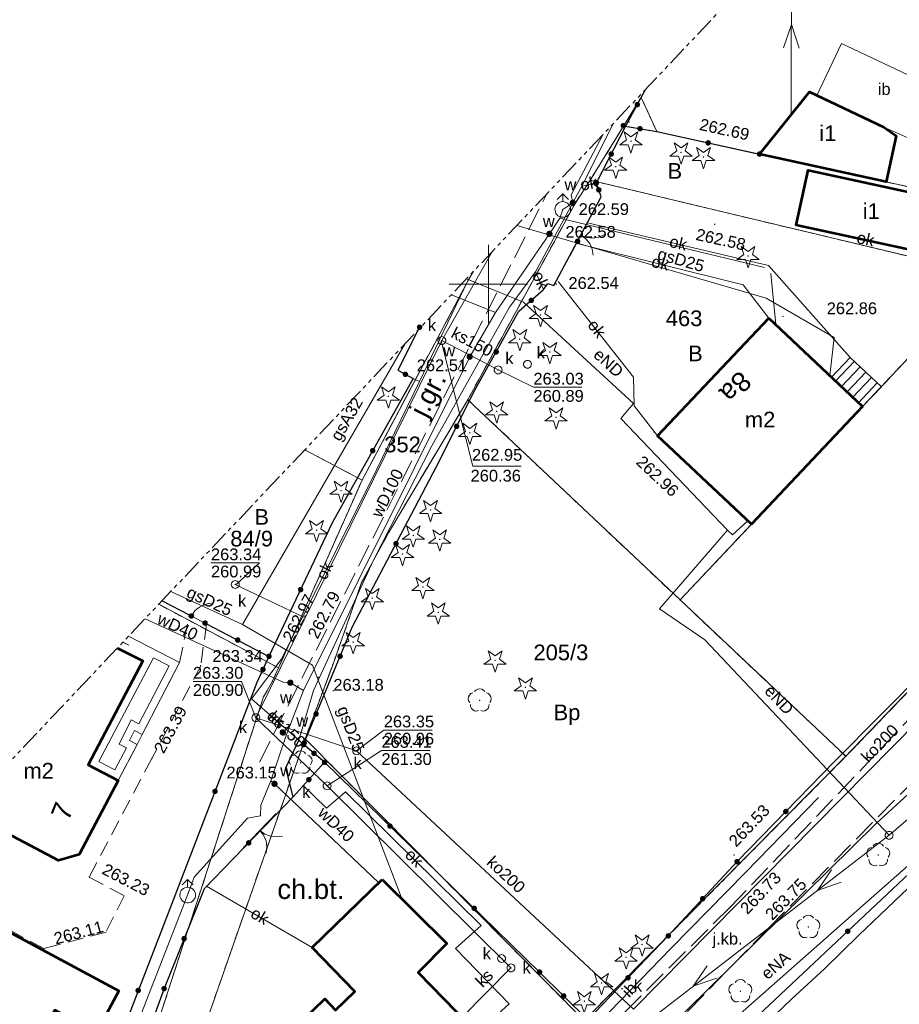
# Model space of a CAD drawing. Header units: metres. Extents: x 7427125 to 7427502, y 5541102 to 5541557.
# Tile 40 of 44: x 7427170 to 7427226, y 5541404 to 5541467. Entities that reach past the tile are written whole.
import ezdxf
from ezdxf.enums import TextEntityAlignment as Align

# ---------------------------------------------------------------- set-up
doc = ezdxf.new("R2010")
doc.units = ezdxf.units.M
doc.header["$MEASUREMENT"] = 0
for name, pattern in [('( Phantom )', [2.5, 1.25, -0.25, 0.25, -0.25, 0.25, -0.25]), ('PRZER1-1', [1, 0.5, -0.5]), ('PRZER2-1', [1.5, 1, -0.5]), ('PRZER3-1', [2, 1.5, -0.5])]:
    doc.linetypes.add(name, pattern=pattern)
for name, color, linetype, lineweight, true_color in [('GELULI', 7, 'Continuous', 13, 0xfeffff), ('GESUZY', 7, 'Continuous', 13, 0x008000), ('GESUZY_O', 7, 'Continuous', 13, 0x008000), ('GSPRDI', 7, 'Continuous', 13, 0x008000), ('GSPRDL', 7, 'Continuous', 13, 0x008000), ('GULEPR', 1, 'Continuous', 13, 0xff0000), ('GULEPR_O', 1, 'Continuous', 13, 0xff0000), ('GULGPR', 7, 'Continuous', 13, 0xbfbf00), ('GULGPR_O', 7, 'Continuous', 13, 0xbfbf00), ('GULKPR', 7, 'Continuous', 13, 0x803300), ('GULKPR_O', 7, 'Continuous', 13, 0x803300), ('GULWPR', 5, 'Continuous', 13, 0x0000ff), ('GULWPR_O', 5, 'Continuous', 13, 0x0000ff), ('GUPKSD', 7, 'Continuous', 13, 0x803300), ('GUPKSD_O', 7, 'Continuous', 13, 0x803300), ('GUPWDT', 5, 'Continuous', 13, 0x0000ff), ('GUPWZA', 5, 'Continuous', 13, 0x0000ff), ('GUPWZA_O', 5, 'Continuous', 13, 0x0000ff), ('Ramka sekcyjna', 7, 'Continuous', 13, 0xa5007c)]:
    doc.layers.add(name, color=color, linetype=linetype, lineweight=lineweight, true_color=true_color)
for name, color, linetype, lineweight in [('GEPADR_O', 7, 'Continuous', 13), ('GEPPGD', 7, 'Continuous', 13), ('GESBTO', 7, 'Continuous', 13), ('GESBZO', 7, 'Continuous', 53), ('GESBZO_O', 7, 'Continuous', 53), ('GESDZI', 7, 'Continuous', 13), ('GESDZI_O', 7, 'Continuous', 13), ('GESSCH', 7, 'Continuous', 13), ('GOSRBG', 7, 'Continuous', 13), ('GSLIIN', 7, 'Continuous', 30), ('GSLIIN_O', 7, 'Continuous', 30), ('GSLINK', 7, 'Continuous', 13), ('GSLINK_O', 7, 'Continuous', 13), ('GSLKBR', 7, 'Continuous', 13), ('GSLKFU', 7, 'Continuous', 13), ('GSLKOG', 7, 'Continuous', 30), ('GSLKRW', 7, 'Continuous', 30), ('GSPWPS', 7, 'Continuous', 13), ('GSPWPS_O', 7, 'Continuous', 13), ('GSSIIN', 7, 'Continuous', 13), ('GSSIIN_O', 7, 'Continuous', 13), ('GSSKOA', 7, 'Continuous', 13), ('GSSKOA_O', 7, 'Continuous', 13), ('GSSKOD', 7, 'Continuous', 13), ('GTGETI_O', 7, 'Continuous', 13), ('GUPISN', 7, 'Continuous', 13), ('GUPPRZ', 7, 'Continuous', 13), ('GUPPRZ_O', 7, 'Continuous', 13)]:
    doc.layers.add(name, color=color, linetype=linetype, lineweight=lineweight)
doc.styles.add('Arial', font='arial.ttf')

# ---------------------------------------------------------------- blocks, each defined once
blk = doc.blocks.new('D_GEPPGD1_2')
blk.add_hatch(color=0).paths.add_polyline_path([(0, -0.045), (-0.013906, -0.042798), (-0.02645, -0.036406), (-0.036406, -0.02645), (-0.042798, -0.013906), (-0.045, 0), (-0.042798, 0.013906), (-0.036406, 0.02645), (-0.02645, 0.036406), (-0.013906, 0.042798), (0, 0.045), (0.013906, 0.042798), (0.02645, 0.036406), (0.036406, 0.02645), (0.042798, 0.013906), (0.045, 0), (0.042798, -0.013906), (0.036406, -0.02645), (0.02645, -0.036406), (0.013906, -0.042798)])
blk = doc.blocks.new('D_GUPWZA1')
blk.add_hatch(color=0).paths.add_polyline_path([(0, -0.2), (-0.051764, -0.193185), (-0.1, -0.173205), (-0.141421, -0.141421), (-0.173205, -0.1), (-0.193185, -0.051764), (-0.2, 0), (-0.193185, 0.051764), (-0.173205, 0.1), (-0.141421, 0.141421), (-0.1, 0.173205), (-0.051764, 0.193185), (0, 0.2), (0.051764, 0.193185), (0.1, 0.173205), (0.141421, 0.141421), (0.173205, 0.1), (0.193185, 0.051764), (0.2, 0), (0.193185, -0.051764), (0.173205, -0.1), (0.141421, -0.141421), (0.1, -0.173205), (0.051764, -0.193185)])
blk = doc.blocks.new('D_GUPWDT1')
at = {"color": 0, "flags": 128}
for points in [[(-0.353553, 0.646447), (0, 1), (0.353553, 0.646447)], [(0, 0.5), (0, 1)]]:
    blk.add_lwpolyline(points, dxfattribs=at)
blk.add_lwpolyline([(0, 0.5), (0.086824, 0.492404), (0.17101, 0.469846), (0.25, 0.433013), (0.321394, 0.383022), (0.383022, 0.321394), (0.433013, 0.25), (0.469846, 0.17101), (0.492404, 0.086824), (0.5, 0), (0.492404, -0.086824), (0.469846, -0.17101), (0.433013, -0.25), (0.377875, -0.32743), (0.309079, -0.393027), (0.229113, -0.444418), (0.140866, -0.479746), (0.047528, -0.497736), (-0.047528, -0.497736), (-0.140866, -0.479746), (-0.229113, -0.444418), (-0.309079, -0.393027), (-0.377875, -0.32743), (-0.433013, -0.25), (-0.4725, -0.163534), (-0.494911, -0.071157), (-0.499434, 0.023791), (-0.485906, 0.117879), (-0.454816, 0.207708), (-0.407288, 0.290028), (-0.34504, 0.361867), (-0.27032, 0.420627), (-0.185831, 0.464184), (-0.094626, 0.490964), (0, 0.5)], close=True, dxfattribs=at)
blk = doc.blocks.new('D_GUPKSD1_1')
at = {"color": 0, "flags": 128}
blk.add_lwpolyline([(0, 0.25), (0.064705, 0.241481), (0.125, 0.216506), (0.176777, 0.176777), (0.216506, 0.125), (0.241481, 0.064705), (0.25, 0), (0.241481, -0.064705), (0.216506, -0.125), (0.176777, -0.176777), (0.125, -0.216506), (0.064705, -0.241481), (0, -0.25), (-0.064705, -0.241481), (-0.125, -0.216506), (-0.176777, -0.176777), (-0.216506, -0.125), (-0.241481, -0.064705), (-0.25, 0), (-0.241481, 0.064705), (-0.216506, 0.125), (-0.176777, 0.176777), (-0.125, 0.216506), (-0.064705, 0.241481), (0, 0.25)], close=True, dxfattribs=at)
blk = doc.blocks.new('D_GSPWPS1')
blk.add_hatch(color=0).paths.add_polyline_path([(0, -0.045), (-0.011647, -0.043467), (-0.0225, -0.038971), (-0.03182, -0.03182), (-0.038971, -0.0225), (-0.043467, -0.011647), (-0.045, 0), (-0.043467, 0.011647), (-0.038971, 0.0225), (-0.03182, 0.03182), (-0.0225, 0.038971), (-0.011647, 0.043467), (0, 0.045), (0.011647, 0.043467), (0.0225, 0.038971), (0.03182, 0.03182), (0.038971, 0.0225), (0.043467, 0.011647), (0.045, 0), (0.043467, -0.011647), (0.038971, -0.0225), (0.03182, -0.03182), (0.0225, -0.038971), (0.011647, -0.043467)])
blk = doc.blocks.new('D_GSPRDL1')
blk.add_hatch(color=0).paths.add_polyline_path([(0, -0.045), (-0.013906, -0.042798), (-0.02645, -0.036406), (-0.036406, -0.02645), (-0.042798, -0.013906), (-0.045, 0), (-0.042798, 0.013906), (-0.036406, 0.02645), (-0.02645, 0.036406), (-0.013906, 0.042798), (0, 0.045), (0.013906, 0.042798), (0.02645, 0.036406), (0.036406, 0.02645), (0.042798, 0.013906), (0.045, 0), (0.042798, -0.013906), (0.036406, -0.02645), (0.02645, -0.036406), (0.013906, -0.042798)])
at = {"color": 0, "flags": 128}
for points in [[(-0.324277, 0.563333), (-0.240553, 0.662679), (-0.127956, 0.727494), (0, 0.75), (0.127956, 0.727494), (0.240553, 0.662679), (0.324277, 0.563333)], [(-0.635969, -0.134326), (-0.70458, -0.024001), (-0.731429, 0.103115), (-0.713292, 0.231763), (-0.652348, 0.346501), (-0.55591, 0.433559), (-0.435555, 0.482485)], [(0.435555, 0.482485), (0.55591, 0.433559), (0.652348, 0.346501), (0.713292, 0.231763), (0.731429, 0.103115), (0.70458, -0.024001), (0.635969, -0.134326)], [(-0.068773, -0.646351), (-0.194901, -0.677512), (-0.324092, -0.663766), (-0.440839, -0.606763), (-0.531129, -0.513345), (-0.584125, -0.394725), (-0.593465, -0.265141)], [(0.593465, -0.265141), (0.584125, -0.394725), (0.531129, -0.513345), (0.440839, -0.606763), (0.324092, -0.663766), (0.194901, -0.677512), (0.068773, -0.646351)]]:
    blk.add_lwpolyline(points, dxfattribs=at)
blk = doc.blocks.new('D_GSPRDI1')
blk.add_hatch(color=0).paths.add_polyline_path([(0, -0.045), (-0.013906, -0.042798), (-0.02645, -0.036406), (-0.036406, -0.02645), (-0.042798, -0.013906), (-0.045, 0), (-0.042798, 0.013906), (-0.036406, 0.02645), (-0.02645, 0.036406), (-0.013906, 0.042798), (0, 0.045), (0.013906, 0.042798), (0.02645, 0.036406), (0.036406, 0.02645), (0.042798, 0.013906), (0.045, 0), (0.042798, -0.013906), (0.036406, -0.02645), (0.02645, -0.036406), (0.013906, -0.042798)])
at = {"color": 0, "flags": 128}
blk.add_lwpolyline([(0.272471, 0.088531), (0.713338, -0.231778), (0.168396, -0.231778), (0, -0.750048), (-0.168396, -0.231778), (-0.713338, -0.231778), (-0.272471, 0.088531), (-0.440867, 0.606801), (0, 0.286493), (0.440867, 0.606801), (0.272471, 0.088531)], close=True, dxfattribs=at)
blk = doc.blocks.new('D_GUPPRZ1')
blk.add_hatch(color=0).paths.add_polyline_path([(0, -0.045), (-0.011647, -0.043467), (-0.0225, -0.038971), (-0.03182, -0.03182), (-0.038971, -0.0225), (-0.043467, -0.011647), (-0.045, 0), (-0.043467, 0.011647), (-0.038971, 0.0225), (-0.03182, 0.03182), (-0.0225, 0.038971), (-0.011647, 0.043467), (0, 0.045), (0.011647, 0.043467), (0.0225, 0.038971), (0.03182, 0.03182), (0.038971, 0.0225), (0.043467, 0.011647), (0.045, 0), (0.043467, -0.011647), (0.038971, -0.0225), (0.03182, -0.03182), (0.0225, -0.038971), (0.011647, -0.043467)])
blk = doc.blocks.new('D_GUPISN1')
at = {"color": 0, "flags": 128}
blk.add_lwpolyline([(0, 0.25), (0.064705, 0.241481), (0.125, 0.216506), (0.176777, 0.176777), (0.216506, 0.125), (0.241481, 0.064705), (0.25, 0), (0.241481, -0.064705), (0.216506, -0.125), (0.176777, -0.176777), (0.125, -0.216506), (0.064705, -0.241481), (0, -0.25), (-0.064705, -0.241481), (-0.125, -0.216506), (-0.176777, -0.176777), (-0.216506, -0.125), (-0.241481, -0.064705), (-0.25, 0), (-0.241481, 0.064705), (-0.216506, 0.125), (-0.176777, 0.176777), (-0.125, 0.216506), (-0.064705, 0.241481), (0, 0.25)], close=True, dxfattribs=at)
blk = doc.blocks.new('D_KOLO')
blk.add_hatch(color=0).paths.add_polyline_path([(0, -0.175), (-0.045293, -0.169037), (-0.0875, -0.151554), (-0.123744, -0.123744), (-0.151554, -0.0875), (-0.169037, -0.045293), (-0.175, 0), (-0.169037, 0.045293), (-0.151554, 0.0875), (-0.123744, 0.123744), (-0.0875, 0.151554), (-0.045293, 0.169037), (0, 0.175), (0.045293, 0.169037), (0.0875, 0.151554), (0.123744, 0.123744), (0.151554, 0.0875), (0.169037, 0.045293), (0.175, 0), (0.169037, -0.045293), (0.151554, -0.0875), (0.123744, -0.123744), (0.0875, -0.151554), (0.045293, -0.169037)])
blk = doc.blocks.new('D_GSLKOG1')
blk.add_hatch(color=0).paths.add_polyline_path([(0, -0.175), (-0.045293, -0.169037), (-0.0875, -0.151554), (-0.123744, -0.123744), (-0.151554, -0.0875), (-0.169037, -0.045293), (-0.175, 0), (-0.169037, 0.045293), (-0.151554, 0.0875), (-0.123744, 0.123744), (-0.0875, 0.151554), (-0.045293, 0.169037), (0, 0.175), (0.045293, 0.169037), (0.0875, 0.151554), (0.123744, 0.123744), (0.151554, 0.0875), (0.169037, 0.045293), (0.175, 0), (0.169037, -0.045293), (0.151554, -0.0875), (0.123744, -0.123744), (0.0875, -0.151554), (0.045293, -0.169037)])
blk = doc.blocks.new('D_GSLKBR1')
at = {"color": 0, "flags": 128}
for points in [[(1.299038, 0.75), (1.06066, 0.43934), (0.75, 0.200962), (0.388229, 0.051111), (0, 0)], [(0, 0), (0.388229, -0.051111), (0.75, -0.200962), (1.06066, -0.43934), (1.299038, -0.75)]]:
    blk.add_lwpolyline(points, dxfattribs=at)
blk = doc.blocks.new('D_SUEP1')
at = {"color": 0, "flags": 128}
blk.add_lwpolyline([(-0.75, -0.5), (0.75, 0), (-0.75, 0.5)], dxfattribs=at)
blk = doc.blocks.new('D_GSLKFU1')
at = {"color": 0, "flags": 128}
blk.add_lwpolyline([(0, 0), (-0.012833, -0.195789), (-0.051111, -0.388229), (-0.114181, -0.574025), (-0.200962, -0.75), (-0.30997, -0.913142), (-0.43934, -1.06066), (-0.586858, -1.19003), (-0.75, -1.299038)], dxfattribs=at)

msp = doc.modelspace()

# ---------------------------------------------------------------- linework, layer by layer
at = {"layer": 'GELULI', "color": 7, "linetype": 'PRZER3-1', "lineweight": 13, "true_color": 0xffffff}
msp.add_lwpolyline([(7427185.42, 5541419.54), (7427203.726, 5541455.751)], dxfattribs=at)
at = {"layer": 'GESBTO', "color": 7, "linetype": 'Continuous', "lineweight": 13, "flags": 128}
for points in [[(7427176.372, 5541426.81), (7427178, 5541425.99), (7427174.51, 5541419.37), (7427176.42, 5541418.37), (7427177.63, 5541420.66), (7427177.15, 5541420.91), (7427177.47, 5541421.56), (7427177.95, 5541421.31), (7427180.34, 5541425.88), (7427177.091, 5541427.571)], [(7427176.73, 5541427.189), (7427177.113, 5541426.996), (7427176.734, 5541427.193)]]:
    msp.add_lwpolyline(points, dxfattribs=at)
msp.add_lwpolyline([(7427178.669, 5541426.186), (7427175.186, 5541419.58), (7427176.211, 5541419.044), (7427176.953, 5541420.449), (7427176.486, 5541420.692), (7427177.247, 5541422.24), (7427177.738, 5541421.984), (7427179.665, 5541425.668), (7427178.669, 5541426.186)], close=True, dxfattribs=at)
at = {"layer": 'GESBZO', "color": 7, "linetype": 'Continuous', "lineweight": 53, "flags": 128}
for points in [[(7427217.27, 5541458.28), (7427220.45, 5541462.24), (7427225.18, 5541459.99), (7427225.97, 5541459.45), (7427225.33, 5541456.51), (7427217.27, 5541458.28)], [(7427229.17, 5541455.34), (7427228.42, 5541451.84), (7427219.6, 5541453.75), (7427220.36, 5541457.25), (7427229.17, 5541455.34)], [(7427217.86, 5541447.83), (7427223.83, 5541442.2), (7427216.76, 5541434.7), (7427210.78, 5541440.33), (7427217.86, 5541447.83)], [(7427193.23, 5541412.07), (7427197.35, 5541407.99), (7427195.52, 5541406.14), (7427200.37, 5541401.16), (7427196.04, 5541396.94), (7427195.58, 5541397.4), (7427188.91, 5541390.9), (7427184.32, 5541395.6), (7427185.55, 5541396.8), (7427183.69, 5541398.72), (7427189.58, 5541404.46), (7427190.27, 5541403.74), (7427191.49, 5541404.93), (7427188.77, 5541407.72), (7427193.23, 5541412.07)], [(7427165.89, 5541410.64), (7427176.46, 5541404.96), (7427175.05, 5541402.32), (7427172.4, 5541403.73), (7427170.05, 5541399.34), (7427162.11, 5541403.59), (7427165.89, 5541410.64)]]:
    msp.add_lwpolyline(points, close=True, dxfattribs=at)
msp.add_lwpolyline([(7427176.372, 5541426.81), (7427178, 5541425.99), (7427174.51, 5541419.37), (7427176.42, 5541418.37), (7427173.94, 5541413.66), (7427172.63, 5541413.27), (7427167.87, 5541415.78), (7427167.74, 5541415.53), (7427166.28, 5541415.22), (7427165.702, 5541415.521)], dxfattribs=at)
at = {"layer": 'GESDZI', "color": 7, "linetype": 'Continuous', "lineweight": 13, "flags": 128}
for points in [[(7427235.86, 5541489.748), (7427249.83, 5541481.53), (7427235.28, 5541454.33), (7427210.73, 5541459.71), (7427209.73, 5541461.89), (7427209.995, 5541462.384)], [(7427209.995, 5541462.384), (7427209.73, 5541461.89), (7427206.49, 5541456.62), (7427205.52, 5541455.13), (7427198.69, 5541442.63), (7427193.64, 5541434.15), (7427191.93, 5541430.98), (7427190.11, 5541425.78), (7427188.33, 5541421.03), (7427172.3, 5541375.06), (7427171.65, 5541371.89), (7427172.66, 5541368.39), (7427167.99, 5541374.1), (7427170.19, 5541378.25), (7427172.23, 5541382.19), (7427185.68, 5541423.7), (7427186.25, 5541424.69), (7427186.64, 5541425.54), (7427191.96, 5541437.51), (7427198.968, 5541450.717)], [(7427206.1, 5541403.07), (7427222.77, 5541419.91), (7427222.77, 5541419.91), (7427244.15, 5541442.18), (7427252.46, 5541450.31), (7427254.41, 5541453.57), (7427259.22, 5541448.94), (7427268.91, 5541439.64), (7427284.23, 5541424.73), (7427296.48, 5541413.08), (7427315.34, 5541394.75)], [(7427198.968, 5541450.717), (7427191.96, 5541437.51), (7427188.308, 5541439.438)], [(7427188.308, 5541439.438), (7427191.96, 5541437.51), (7427186.64, 5541425.54), (7427179.005, 5541429.596)], [(7427179.005, 5541429.596), (7427186.64, 5541425.54), (7427186.25, 5541424.69), (7427185.68, 5541423.7), (7427172.23, 5541382.19), (7427170.19, 5541378.25), (7427167.99, 5541374.1), (7427166.31, 5541376.18), (7427149.6, 5541397.01), (7427149.017, 5541397.869)]]:
    msp.add_lwpolyline(points, dxfattribs=at)
for points in [[(7427231.74, 5541450.58), (7427206.49, 5541456.62), (7427209.73, 5541461.89), (7427210.73, 5541459.71), (7427235.28, 5541454.33), (7427231.74, 5541450.58)], [(7427198.69, 5541442.63), (7427205.52, 5541455.13), (7427206.49, 5541456.62), (7427231.74, 5541450.58), (7427212.21, 5541429.88), (7427198.69, 5541442.63)], [(7427252.46, 5541450.31), (7427244.15, 5541442.18), (7427222.77, 5541419.91), (7427212.21, 5541429.88), (7427231.74, 5541450.58), (7427235.28, 5541454.33), (7427252.46, 5541450.31)], [(7427188.33, 5541421.03), (7427190.11, 5541425.78), (7427191.93, 5541430.98), (7427193.64, 5541434.15), (7427198.69, 5541442.63), (7427212.21, 5541429.88), (7427222.77, 5541419.91), (7427206.1, 5541403.07), (7427188.33, 5541421.03)], [(7427188.33, 5541421.03), (7427206.1, 5541403.07), (7427172.66, 5541368.39), (7427171.65, 5541371.89), (7427172.3, 5541375.06), (7427188.33, 5541421.03)]]:
    msp.add_lwpolyline(points, close=True, dxfattribs=at)
at = {"layer": 'GESSCH', "color": 7, "linetype": 'Continuous', "lineweight": 13, "flags": 128}
msp.add_lwpolyline([(7427223.83, 5541442.2), (7427225.03, 5541443.46), (7427223.05, 5541445.32), (7427221.86, 5541444.06), (7427223.83, 5541442.2)], close=True, dxfattribs=at)
for points in [[(7427223.308, 5541445.077), (7427222.118, 5541443.817)], [(7427223.673, 5541444.735), (7427222.481, 5541443.473)], [(7427224.037, 5541444.393), (7427222.845, 5541443.13)], [(7427224.402, 5541444.05), (7427223.209, 5541442.787)], [(7427224.766, 5541443.708), (7427223.572, 5541442.443)]]:
    msp.add_lwpolyline(points, dxfattribs=at)
at = {"layer": 'GESUZY', "color": 96, "linetype": 'PRZER1-1', "lineweight": 13, "true_color": 0x008000}
for points in [[(7427235.86, 5541489.748), (7427249.83, 5541481.53), (7427235.28, 5541454.33), (7427210.73, 5541459.71), (7427209.73, 5541461.89), (7427209.995, 5541462.384)], [(7427209.995, 5541462.384), (7427209.73, 5541461.89), (7427206.49, 5541456.62), (7427205.52, 5541455.13), (7427198.69, 5541442.63), (7427193.64, 5541434.15), (7427191.93, 5541430.98), (7427190.11, 5541425.78), (7427188.33, 5541421.03), (7427172.3, 5541375.06), (7427171.65, 5541371.89), (7427172.66, 5541368.39), (7427167.99, 5541374.1), (7427170.19, 5541378.25), (7427172.23, 5541382.19), (7427185.68, 5541423.7), (7427186.25, 5541424.69), (7427186.64, 5541425.54), (7427191.96, 5541437.51), (7427198.968, 5541450.717)], [(7427198.968, 5541450.717), (7427191.96, 5541437.51), (7427188.308, 5541439.438)], [(7427188.308, 5541439.438), (7427191.96, 5541437.51), (7427186.64, 5541425.54), (7427179.005, 5541429.596)], [(7427179.005, 5541429.596), (7427186.64, 5541425.54), (7427186.25, 5541424.69), (7427185.68, 5541423.7), (7427172.23, 5541382.19), (7427170.19, 5541378.25), (7427167.99, 5541374.1), (7427166.31, 5541376.18), (7427149.6, 5541397.01), (7427149.017, 5541397.869)]]:
    msp.add_lwpolyline(points, dxfattribs=at)
for points in [[(7427235.28, 5541454.33), (7427231.74, 5541450.58), (7427206.49, 5541456.62), (7427209.73, 5541461.89), (7427210.73, 5541459.71), (7427235.28, 5541454.33)], [(7427198.69, 5541442.63), (7427205.52, 5541455.13), (7427206.49, 5541456.62), (7427231.74, 5541450.58), (7427212.21, 5541429.88), (7427198.69, 5541442.63)], [(7427252.46, 5541450.31), (7427244.15, 5541442.18), (7427222.77, 5541419.91), (7427212.21, 5541429.88), (7427231.74, 5541450.58), (7427235.28, 5541454.33), (7427252.46, 5541450.31)], [(7427172.66, 5541368.39), (7427206.1, 5541403.07), (7427222.77, 5541419.91), (7427244.15, 5541442.18), (7427252.46, 5541450.31), (7427254.41, 5541453.57), (7427259.22, 5541448.94), (7427268.91, 5541439.64), (7427284.23, 5541424.73), (7427296.48, 5541413.08), (7427315.34, 5541394.75), (7427334.14, 5541376.5), (7427348.33, 5541362.8), (7427354.64, 5541356.58), (7427273.39, 5541280.26), (7427247.55, 5541303.23), (7427241.97, 5541307.49), (7427230.33, 5541315.24), (7427210.43, 5541329.61), (7427196.99, 5541343.41), (7427172.66, 5541368.39)], [(7427222.77, 5541419.91), (7427206.1, 5541403.07), (7427188.33, 5541421.03), (7427190.11, 5541425.78), (7427191.93, 5541430.98), (7427193.64, 5541434.15), (7427198.69, 5541442.63), (7427212.21, 5541429.88), (7427222.77, 5541419.91)], [(7427172.66, 5541368.39), (7427171.65, 5541371.89), (7427172.3, 5541375.06), (7427188.33, 5541421.03), (7427206.1, 5541403.07), (7427172.66, 5541368.39)]]:
    msp.add_lwpolyline(points, close=True, dxfattribs=at)
at = {"layer": 'GOSRBG', "color": 7, "linetype": '( Phantom )', "lineweight": 13, "flags": 128}
msp.add_lwpolyline([(7427455.093, 5541312.435), (7427244.198, 5541498.57), (7427125.239, 5541372.711), (7427331.365, 5541179.81), (7427455.093, 5541312.435)], close=True, dxfattribs=at)
at = {"layer": 'GSLIIN', "color": 7, "linetype": 'Continuous', "lineweight": 30, "flags": 128}
for points in [[(7427221.03, 5541417.29), (7427216.38, 5541412.5), (7427211.62, 5541407.66), (7427206.45, 5541402.32)], [(7427208.37, 5541394.04), (7427210.65, 5541396.19), (7427212.82, 5541398.29), (7427215.02, 5541400.37), (7427217.18, 5541402.4), (7427219.33, 5541404.45), (7427221.41, 5541406.36), (7427223.6, 5541408.51), (7427225.86, 5541410.68), (7427228.01, 5541412.73), (7427230.02, 5541414.68)]]:
    msp.add_lwpolyline(points, dxfattribs=at)
at = {"layer": 'GSLINK', "color": 7, "linetype": 'Continuous', "lineweight": 13, "flags": 128}
for points in [[(7427207.94, 5541460.209), (7427205.95, 5541456.24), (7427203.01, 5541450.78), (7427201.35, 5541448.52), (7427196.4, 5541439.7), (7427192.68, 5541432.41), (7427188.87, 5541424.11), (7427187.94, 5541420.93), (7427188.23, 5541420.66)], [(7427205.95, 5541456.24), (7427206.88, 5541456.43)], [(7427223.05, 5541445.32), (7427217.85, 5541451.18), (7427206.31, 5541453.9)], [(7427205.65, 5541452.58), (7427216.23, 5541449.95), (7427217.86, 5541447.83)], [(7427195.61, 5541443.79), (7427198.7, 5541450.2), (7427199.029, 5541450.781)], [(7427203.01, 5541450.78), (7427203.52, 5541449.66)], [(7427204.45, 5541450.16), (7427209.24, 5541444.07), (7427209.28, 5541442.24), (7427210.78, 5541440.33)], [(7427184.91, 5541423.57), (7427186.8, 5541426.08), (7427192.47, 5541437.34), (7427195.61, 5541443.79), (7427195.21, 5541443.98)], [(7427187.94, 5541420.93), (7427184.91, 5541423.57)], [(7427187.25, 5541391.33), (7427188.72, 5541389.88), (7427195.41, 5541396.33), (7427195.85, 5541395.87), (7427201.42, 5541401.18), (7427199.89, 5541402.82), (7427201.33, 5541404.13), (7427197.91, 5541407.66), (7427199.54, 5541409.14), (7427190.91, 5541417.64), (7427189.7, 5541416.6), (7427188.19, 5541418.08)], [(7427188.77, 5541407.72), (7427182.05, 5541411.63)]]:
    msp.add_lwpolyline(points, dxfattribs=at)
msp.add_lwpolyline([(7427225.27, 5541456.19), (7427220.36, 5541457.25), (7427219.6, 5541453.75), (7427228.42, 5541451.84), (7427229.17, 5541455.34), (7427225.27, 5541456.19)], close=True, dxfattribs=at)
at = {"layer": 'GSLKBR', "color": 7, "linetype": 'Continuous', "lineweight": 13, "flags": 128}
for points in [[(7427205.183, 5541451.787), (7427206.597, 5541454.433)], [(7427195.526, 5541447.074), (7427194.939, 5541445.923)], [(7427184.402, 5541414.107), (7427186.478, 5541416.273)]]:
    msp.add_lwpolyline(points, dxfattribs=at)
at = {"layer": 'GSLKFU', "color": 7, "linetype": 'Continuous', "lineweight": 13, "flags": 128}
msp.add_lwpolyline([(7427181.96, 5541428.4), (7427181.09, 5541428.85)], dxfattribs=at)
at = {"layer": 'GSLKOG', "color": 7, "linetype": 'Continuous', "lineweight": 30, "flags": 128}
for points in [[(7427206.88, 5541456.45), (7427208.77, 5541460.12), (7427210.008, 5541462.397)], [(7427208.59, 5541460.09), (7427210.73, 5541459.71), (7427217.27, 5541458.28)], [(7427188.27, 5541420.76), (7427189.79, 5541424.45), (7427191.33, 5541428.13), (7427196.9, 5541438.78), (7427199.05, 5541443.09), (7427201.95, 5541448.27), (7427203.52, 5541449.66), (7427203.79, 5541450.03), (7427204.17, 5541449.9), (7427207.19, 5541455.55), (7427206.88, 5541456.45)], [(7427215.84, 5541413.2), (7427222.05, 5541419.59), (7427230.88, 5541428.47), (7427241.75, 5541439.81), (7427251.6, 5541450.06), (7427254.28, 5541453.08)], [(7427195.537, 5541447.086), (7427194.23, 5541444.52), (7427195.21, 5541443.98), (7427190.06, 5541434.78), (7427186.03, 5541426.28), (7427185.26, 5541424.61), (7427179.92, 5541410.75), (7427175.48, 5541399.23)], [(7427179.221, 5541429.825), (7427180.95, 5541428.92), (7427181.09, 5541428.85)], [(7427181.96, 5541428.4), (7427182.05, 5541428.35), (7427186.03, 5541426.28)], [(7427208, 5541361.21), (7427208.21, 5541362.68), (7427202.15, 5541368.45), (7427196.72, 5541373.62), (7427193.15, 5541376.19), (7427192.82, 5541379.21), (7427194.31, 5541381.92), (7427198.29, 5541385.66), (7427209.22, 5541395.93), (7427214.69, 5541401.06), (7427231.09, 5541416.47), (7427242.02, 5541426.73), (7427248.26, 5541428.16)], [(7427203.26, 5541406.16), (7427189.57, 5541419.53), (7427188.23, 5541420.66)], [(7427189.57, 5541419.53), (7427187.57, 5541417.32), (7427181.9, 5541411.47), (7427179.35, 5541405.11)], [(7427211.46, 5541408.47), (7427215.84, 5541413.2)], [(7427203.26, 5541406.16), (7427206.33, 5541403.13), (7427211.46, 5541408.47)], [(7427179.35, 5541405.11), (7427176.61, 5541397.63), (7427169.71, 5541378.95), (7427170.24, 5541376.85), (7427170.98, 5541373.65), (7427174.65, 5541370.4)]]:
    msp.add_lwpolyline(points, dxfattribs=at)
at = {"layer": 'GSLKRW', "color": 7, "linetype": 'Continuous', "lineweight": 30, "flags": 128}
msp.add_lwpolyline([(7427187.57, 5541417.32), (7427187.1, 5541419.17), (7427187.94, 5541420.93)], dxfattribs=at)
at = {"layer": 'GSSIIN', "color": 7, "linetype": 'Continuous', "lineweight": 13, "flags": 128}
for points in [[(7427227.1, 5541459.14), (7427225.18, 5541459.99), (7427220.92, 5541462.01), (7427222.49, 5541465.32), (7427228.65, 5541462.41), (7427227.1, 5541459.14)], [(7427225.33, 5541456.51), (7427229.68, 5541455.56), (7427230.31, 5541458.43), (7427227.1, 5541459.14), (7427225.18, 5541459.99), (7427225.98, 5541459.45), (7427225.33, 5541456.51)], [(7427177.47, 5541421.56), (7427177.95, 5541421.31), (7427177.63, 5541420.66), (7427177.15, 5541420.91), (7427177.47, 5541421.56)]]:
    msp.add_lwpolyline(points, close=True, dxfattribs=at)
at = {"layer": 'GSSKOA', "color": 7, "linetype": 'PRZER3-1', "lineweight": 13}
msp.add_lwpolyline([(7427205.72, 5541396.49), (7427217.81, 5541408.93), (7427235.67, 5541427.08), (7427241.49, 5541428.41), (7427249.5, 5541429.45), (7427248.26, 5541428.16), (7427251.32, 5541425.57), (7427252.19, 5541426.68), (7427250.75, 5541427.87), (7427251.26, 5541428.48), (7427255.82, 5541428.46), (7427250.46, 5541432.98), (7427243.41, 5541439.16), (7427243.07, 5541439.46), (7427239.97, 5541435.86), (7427241.49, 5541434.47), (7427237.09, 5541433.1), (7427215.39, 5541410.29), (7427203.65, 5541398.59)], dxfattribs=at)
at = {"layer": 'GSSKOD', "color": 7, "linetype": 'PRZER2-1', "lineweight": 13}
msp.add_lwpolyline([(7427165.702, 5541415.521), (7427166.28, 5541415.22), (7427167.74, 5541415.53), (7427167.87, 5541415.78), (7427172.63, 5541413.27), (7427173.94, 5541413.66), (7427176.42, 5541418.37), (7427177.63, 5541420.66), (7427177.95, 5541421.31), (7427180.34, 5541425.88), (7427180.95, 5541428.92), (7427181.09, 5541428.85), (7427181.96, 5541428.4), (7427182.05, 5541428.35), (7427181.68, 5541425.68), (7427178.57, 5541419.78), (7427174.58, 5541412.21), (7427176.81, 5541411.02), (7427175.65, 5541408.71), (7427171.7, 5541407.66), (7427165.89, 5541410.82), (7427164.95, 5541410.5), (7427160.09, 5541400.83)], dxfattribs=at)
at = {"layer": 'GULEPR', "color": 1, "linetype": 'Continuous', "lineweight": 13, "true_color": 0xff0000, "flags": 128}
for points in [[(7427219.308, 5541472.236), (7427219.29, 5541460.79)], [(7427215.24, 5541434.31), (7427208.43, 5541441.43), (7427209.24, 5541442.39), (7427202.23, 5541448.84), (7427198.608, 5541450.336)], [(7427215.24, 5541434.31), (7427215.55, 5541434.02), (7427216.52, 5541434.91)], [(7427225.52, 5541414.88), (7427248.59, 5541434.61)], [(7427225.52, 5541414.88), (7427213.79, 5541427.33), (7427210.89, 5541429.31), (7427215.24, 5541434.31)], [(7427250.26, 5541433.15), (7427246.86, 5541429.19), (7427241.97, 5541426.41), (7427209.14, 5541397.4), (7427191.67, 5541378.62), (7427190.42, 5541379.63)], [(7427225.52, 5541414.88), (7427196.36, 5541392.37), (7427167.465, 5541376.615)]]:
    msp.add_lwpolyline(points, dxfattribs=at)
at = {"layer": 'GULGPR', "color": 52, "linetype": 'Continuous', "lineweight": 13, "true_color": 0xbfbf00, "flags": 128}
for points in [[(7427201.816, 5541453.73), (7427217.69, 5541449.1), (7427222.03, 5541446.59), (7427221.74, 5541444.17)], [(7427194.712, 5541446.214), (7427184.34, 5541428.31)], [(7427184.34, 5541428.31), (7427179.771, 5541430.406)], [(7427184.34, 5541428.31), (7427188.81, 5541425.71), (7427194.52, 5541410.79)]]:
    msp.add_lwpolyline(points, dxfattribs=at)
at = {"layer": 'GULKPR', "color": 36, "linetype": 'Continuous', "lineweight": 13, "true_color": 0x803300, "flags": 128}
for points in [[(7427200.269, 5541452.093), (7427197.04, 5541446.4), (7427188.34, 5541428.74), (7427185.19, 5541422.37)], [(7427197.04, 5541446.4), (7427200.62, 5541444.53)], [(7427185.19, 5541422.37), (7427188.48, 5541421.29), (7427191.61, 5541420.26), (7427209.24, 5541403.8), (7427237.32, 5541432.27), (7427255.3, 5541427.63), (7427291.69, 5541392.97), (7427328.11, 5541358.42)], [(7427188.34, 5541428.74), (7427183.88, 5541430.86)], [(7427185.19, 5541422.37), (7427189.73, 5541418.03)], [(7427189.73, 5541418.03), (7427201.44, 5541406.43), (7427198.31, 5541403.27)]]:
    msp.add_lwpolyline(points, dxfattribs=at)
at = {"layer": 'GULWPR', "color": 5, "linetype": 'Continuous', "lineweight": 13, "true_color": 0x0000ff, "flags": 128}
for points in [[(7427185.48, 5541416.11), (7427185.52, 5541416.8), (7427186.14, 5541418.34), (7427187.14, 5541421.31), (7427188.22, 5541424.1), (7427198.81, 5541445.37), (7427200.46, 5541448.19), (7427203.89, 5541453.2), (7427204.56, 5541454.19), (7427204.74, 5541454.75), (7427205.38, 5541455.18), (7427205.27, 5541455.68), (7427207.319, 5541459.552)], [(7427204.56, 5541454.19), (7427217.59, 5541451.06)], [(7427218.3, 5541447.42), (7427217.99, 5541450.68)], [(7427200.46, 5541448.19), (7427197.65, 5541449.322)], [(7427178.137, 5541428.677), (7427186.94, 5541424.64), (7427187.39, 5541424.6), (7427188.22, 5541424.1)], [(7427178.84, 5541360.69), (7427183.96, 5541365.47), (7427185.24, 5541366.83), (7427183.97, 5541374.4), (7427189.88, 5541381.29), (7427224.7, 5541415.64), (7427235.11, 5541425.16)], [(7427186.14, 5541418.34), (7427186.38, 5541418.16), (7427193.02, 5541411.86)], [(7427262.33, 5541288.74), (7427251.79, 5541298.05), (7427241.85, 5541305.96), (7427227.24, 5541317.81), (7427216.64, 5541326.49), (7427199.58, 5541341.84), (7427190.52, 5541350.49), (7427183.1, 5541357.58), (7427178.84, 5541360.69), (7427176.86, 5541362.44), (7427171.63, 5541368.56), (7427170.62, 5541370.21), (7427169.94, 5541372.96), (7427168.58, 5541379.03), (7427173.96, 5541393.42), (7427180.85, 5541411.07), (7427181.27, 5541412.2), (7427184.67, 5541415.98), (7427185.48, 5541416.11)]]:
    msp.add_lwpolyline(points, dxfattribs=at)
at = {"layer": 'GUPPRZ_O', "color": 36, "linetype": 'Continuous', "lineweight": 13, "true_color": 0x803300, "flags": 128}
for points in [[(7427196.997, 5541446.388), (7427199.012, 5541438.391), (7427202.092, 5541438.391)], [(7427200.62, 5541444.53), (7427202.87, 5541443.422), (7427205.95, 5541443.422)], [(7427183.912, 5541430.828), (7427185.415, 5541432.232), (7427182.335, 5541432.232)], [(7427185.19, 5541422.37), (7427184.27, 5541424.682), (7427181.19, 5541424.682)], [(7427191.61, 5541420.26), (7427193.34, 5541421.582), (7427196.42, 5541421.582)], [(7427189.73, 5541418.03), (7427193.19, 5541420.282), (7427196.27, 5541420.282)]]:
    msp.add_lwpolyline(points, dxfattribs=at)
at = {"layer": 'Ramka sekcyjna', "color": 7, "linetype": 'Continuous', "lineweight": 13, "flags": 128}
for points in [[(7427200, 5541447.5), (7427200, 5541452.5)], [(7427200, 5541447.5), (7427200, 5541452.5)], [(7427200, 5541450), (7427197.5, 5541450)], [(7427200, 5541450), (7427202.5, 5541450)]]:
    msp.add_lwpolyline(points, dxfattribs=at)

# ---------------------------------------------------------------- block references
at = {"layer": 'GEPPGD', "color": 7, "linetype": 'Continuous', "lineweight": 13}
for p in [(7427209.73, 5541461.89), (7427210.73, 5541459.71), (7427206.49, 5541456.62), (7427205.52, 5541455.13), (7427198.69, 5541442.63), (7427191.96, 5541437.51), (7427193.64, 5541434.15), (7427191.93, 5541430.98), (7427212.21, 5541429.88), (7427190.11, 5541425.78), (7427186.64, 5541425.54), (7427186.25, 5541424.69), (7427185.68, 5541423.7), (7427188.33, 5541421.03), (7427222.77, 5541419.91)]:
    msp.add_blockref('D_GEPPGD1_2', p, dxfattribs=at)
at = {"layer": 'GSLKBR', "color": 7, "linetype": 'Continuous', "lineweight": 13}
for p, rotation in [((7427205.89, 5541453.11), 331.8749047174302), ((7427185.44, 5541415.19), 316.2188752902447)]:
    msp.add_blockref('D_GSLKBR1', p, dxfattribs=dict(at, rotation=rotation))
at = {"layer": 'GSLKFU', "color": 7, "linetype": 'Continuous', "lineweight": 13, "rotation": 152.6501242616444}
msp.add_blockref('D_GSLKFU1', (7427181.09, 5541428.85), dxfattribs=at)
at = {"layer": 'GSLKOG', "color": 7, "linetype": 'Continuous', "lineweight": 30}
for name, p, rotation in [('D_KOLO', (7427209.485, 5541461.435), 61.46591428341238), ('D_KOLO', (7427209.485, 5541461.435), 61.46591428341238), ('D_GSLKOG1', (7427208.59, 5541460.09), 349.9309373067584), ('D_KOLO', (7427209.66, 5541459.9), 349.9309373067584), ('D_KOLO', (7427209.66, 5541459.9), 349.9309373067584), ('D_KOLO', (7427214, 5541458.995), 347.6661382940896), ('D_KOLO', (7427214, 5541458.995), 347.6661382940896), ('D_KOLO', (7427207.825, 5541458.285), 62.75214954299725), ('D_KOLO', (7427207.825, 5541458.285), 62.75214954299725), ('D_GSLKOG1', (7427217.27, 5541458.28), 347.6661382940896), ('D_GSLKOG1', (7427206.88, 5541456.45), 62.75214954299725), ('D_GSLKOG1', (7427206.88, 5541456.45), 109.0059842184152), ('D_KOLO', (7427207.035, 5541456), 109.0059842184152), ('D_KOLO', (7427207.035, 5541456), 109.0059842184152), ('D_KOLO', (7427205.68, 5541452.725), 61.87490469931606), ('D_KOLO', (7427205.68, 5541452.725), 61.87490469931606), ('D_KOLO', (7427202.735, 5541448.965), 41.520082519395), ('D_KOLO', (7427202.735, 5541448.965), 41.520082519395), ('D_KOLO', (7427195.62, 5541447.25), 243.0167388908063), ('D_KOLO', (7427195.62, 5541447.25), 243.0167388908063), ('D_KOLO', (7427200.5, 5541445.68), 60.75791037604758), ('D_KOLO', (7427200.5, 5541445.68), 60.75791037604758), ('D_KOLO', (7427194.72, 5541444.25), 331.144338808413), ('D_KOLO', (7427194.72, 5541444.25), 331.144338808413), ('D_KOLO', (7427197.975, 5541440.935), 63.48814823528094), ('D_KOLO', (7427197.975, 5541440.935), 63.48814823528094), ('D_KOLO', (7427192.635, 5541439.38), 240.7606565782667), ('D_KOLO', (7427192.635, 5541439.38), 240.7606565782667), ('D_KOLO', (7427194.115, 5541433.455), 62.39022159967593), ('D_KOLO', (7427194.115, 5541433.455), 62.39022159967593), ('D_KOLO', (7427188.045, 5541430.53), 244.6335444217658), ('D_KOLO', (7427188.045, 5541430.53), 244.6335444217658), ('D_GSLKOG1', (7427181.09, 5541428.85), 333.4349486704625), ('D_GSLKOG1', (7427181.96, 5541428.4), 330.9453954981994), ('D_KOLO', (7427184.04, 5541427.315), 332.5210358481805), ('D_KOLO', (7427184.04, 5541427.315), 332.5210358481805), ('D_GSLKOG1', (7427186.03, 5541426.28), 332.5210358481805), ('D_KOLO', (7427190.56, 5541426.29), 67.29174980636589), ('D_KOLO', (7427190.56, 5541426.29), 67.29174980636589), ('D_KOLO', (7427185.645, 5541425.445), 245.2466200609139), ('D_KOLO', (7427185.645, 5541425.445), 245.2466200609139), ('D_KOLO', (7427189.03, 5541422.605), 67.61205578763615), ('D_KOLO', (7427189.03, 5541422.605), 67.61205578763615), ('D_GSLKOG1', (7427188.23, 5541420.66), 139.8596144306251), ('D_GSLKOG1', (7427188.27, 5541420.76), 67.61205578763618), ('D_KOLO', (7427188.9, 5541420.095), 139.859614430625), ('D_KOLO', (7427188.9, 5541420.095), 139.859614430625), ('D_GSLKOG1', (7427189.57, 5541419.53), 227.8556174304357), ('D_KOLO', (7427188.57, 5541418.425), 227.8556174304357), ('D_KOLO', (7427188.57, 5541418.425), 227.8556174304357), ('D_KOLO', (7427182.59, 5541417.68), 248.9292547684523), ('D_KOLO', (7427182.59, 5541417.68), 248.9292547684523), ('D_KOLO', (7427218.945, 5541416.395), 45.81845546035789), ('D_KOLO', (7427218.945, 5541416.395), 45.81845546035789), ('D_KOLO', (7427193.732, 5541415.465), 135.6775238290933), ('D_KOLO', (7427193.732, 5541415.465), 135.6775238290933), ('D_KOLO', (7427184.735, 5541414.395), 225.8951737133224), ('D_KOLO', (7427184.735, 5541414.395), 225.8951737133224), ('D_GSLKOG1', (7427215.84, 5541413.2), 47.20018276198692), ('D_GSLKOG1', (7427215.84, 5541413.2), 45.81845546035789), ('D_KOLO', (7427213.65, 5541410.835), 47.20018276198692), ('D_KOLO', (7427213.65, 5541410.835), 47.20018276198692), ('D_KOLO', (7427199.098, 5541410.225), 135.6775238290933), ('D_KOLO', (7427199.098, 5541410.225), 135.6775238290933), ('D_GSLKOG1', (7427211.46, 5541408.47), 46.14904494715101), ('D_GSLKOG1', (7427211.46, 5541408.47), 47.20018276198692), ('D_KOLO', (7427222.89, 5541408.765), 43.21739960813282), ('D_KOLO', (7427222.89, 5541408.765), 43.21739960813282), ('D_KOLO', (7427180.625, 5541408.29), 248.1520085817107), ('D_KOLO', (7427180.625, 5541408.29), 248.1520085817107), ('D_GSLKOG1', (7427203.26, 5541406.16), 315.3757046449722), ('D_GSLKOG1', (7427203.26, 5541406.16), 135.6775238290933), ('D_KOLO', (7427208.895, 5541405.8), 46.14904494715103), ('D_KOLO', (7427208.895, 5541405.8), 46.14904494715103), ('D_KOLO', (7427177.7, 5541404.99), 248.9225058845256), ('D_KOLO', (7427177.7, 5541404.99), 248.9225058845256), ('D_GSLKOG1', (7427179.35, 5541405.11), 248.1520085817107), ('D_GSLKOG1', (7427179.35, 5541405.11), 249.8817042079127), ('D_KOLO', (7427204.795, 5541404.645), 315.3757046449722), ('D_KOLO', (7427204.795, 5541404.645), 315.3757046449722)]:
    msp.add_blockref(name, p, dxfattribs=dict(at, rotation=rotation))
at = {"layer": 'GSPRDI', "color": 96, "linetype": 'Continuous', "lineweight": 13, "true_color": 0x008000}
for p in [(7427209.08, 5541459.1), (7427212.27, 5541458.39), (7427213.7, 5541458.1), (7427208.11, 5541457.48), (7427216.54, 5541451.79), (7427203.32, 5541448.03), (7427202, 5541446.49), (7427203.92, 5541445.67), (7427193.63, 5541442.84), (7427200.53, 5541441.89), (7427204.31, 5541441.51), (7427198.82, 5541440.52), (7427190.62, 5541436.84), (7427196.32, 5541435.61), (7427189.06, 5541434.32), (7427195.22, 5541433.98), (7427196.9, 5541433.73), (7427194.53, 5541432.8), (7427195.83, 5541430.7), (7427192.61, 5541429.99), (7427196.81, 5541429.08), (7427191.39, 5541427.19), (7427200.43, 5541426.02), (7427202.36, 5541424.31), (7427209.79, 5541407.92), (7427208.77, 5541407.1), (7427207.21, 5541405.46), (7427206.11, 5541404.31)]:
    msp.add_blockref('D_GSPRDI1', p, dxfattribs=at)
at = {"layer": 'GSPRDL', "color": 96, "linetype": 'Continuous', "lineweight": 13, "true_color": 0x008000}
for p in [(7427199.45, 5541423.47), (7427188.04, 5541419.51), (7427224.83, 5541413.62), (7427220.38, 5541409.04), (7427216.05, 5541404.94)]:
    msp.add_blockref('D_GSPRDL1', p, dxfattribs=at)
at = {"layer": 'GSPWPS', "color": 7, "linetype": 'Continuous', "lineweight": 13}
for p in [(7427208.95, 5541460.33), (7427214.04, 5541458.41), (7427214.41, 5541453.81), (7427204.32, 5541450), (7427218.76, 5541447.94), (7427210.57, 5541440.56), (7427186.11, 5541426.48), (7427181.68, 5541425.68), (7427189.18, 5541424.95), (7427190.13, 5541424.09), (7427178.57, 5541419.78), (7427215.65, 5541413.62), (7427174.58, 5541412.21), (7427215.39, 5541410.29), (7427217.81, 5541408.93), (7427171.7, 5541407.66)]:
    msp.add_blockref('D_GSPWPS1', p, dxfattribs=at)
at = {"layer": 'GULEPR', "color": 1, "linetype": 'Continuous', "lineweight": 13, "true_color": 0xff0000}
for p, rotation in [((7427219.298, 5541465.79), 89.91130691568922), ((7427221.562, 5541411.825), 217.6662692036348), ((7427213.646, 5541405.714), 217.6662692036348)]:
    msp.add_blockref('D_SUEP1', p, dxfattribs=dict(at, rotation=rotation))
at = {"layer": 'GUPISN', "color": 7, "linetype": 'Continuous', "lineweight": 13}
msp.add_blockref('D_GUPISN1', (7427225.52, 5541414.88), dxfattribs=at)
at = {"layer": 'GUPKSD', "color": 36, "linetype": 'Continuous', "lineweight": 13, "true_color": 0x803300}
for p in [(7427197.04, 5541446.4), (7427202.49, 5541444.89), (7427200.62, 5541444.53), (7427183.88, 5541430.86), (7427185.19, 5541422.37), (7427191.61, 5541420.26), (7427189.73, 5541418.03), (7427200.84, 5541407.03), (7427201.44, 5541406.43)]:
    msp.add_blockref('D_GUPKSD1_1', p, dxfattribs=at)
at = {"layer": 'GUPPRZ', "color": 5, "linetype": 'Continuous', "lineweight": 13, "true_color": 0x0000ff}
for p in [(7427205.38, 5541455.18), (7427204.74, 5541454.75), (7427203.89, 5541453.2), (7427198.81, 5541445.37), (7427186.38, 5541418.16)]:
    msp.add_blockref('D_GUPPRZ1', p, dxfattribs=at)
at = {"layer": 'GUPPRZ', "color": 36, "linetype": 'Continuous', "lineweight": 13, "true_color": 0x803300}
for p in [(7427197.04, 5541446.4), (7427200.62, 5541444.53), (7427183.88, 5541430.86), (7427185.19, 5541422.37), (7427191.61, 5541420.26), (7427189.73, 5541418.03), (7427200.84, 5541407.03), (7427201.44, 5541406.43)]:
    msp.add_blockref('D_GUPPRZ1', p, dxfattribs=at)
at = {"layer": 'GUPWDT', "color": 5, "linetype": 'Continuous', "lineweight": 13, "true_color": 0x0000ff}
for p in [(7427204.74, 5541454.75), (7427180.85, 5541411.07)]:
    msp.add_blockref('D_GUPWDT1', p, dxfattribs=at)
at = {"layer": 'GUPWZA', "color": 5, "linetype": 'Continuous', "lineweight": 13, "true_color": 0x0000ff}
for p, rotation in [((7427205.38, 5541455.18), 357.7091825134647), ((7427203.89, 5541453.2), 358.2640944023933), ((7427198.81, 5541445.37), 337.7747556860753), ((7427187.39, 5541424.6), 330.6107888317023), ((7427186.91, 5541421.43), 350.2561349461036), ((7427186.38, 5541418.16), 19.88496559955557)]:
    msp.add_blockref('D_GUPWZA1', p, dxfattribs=dict(at, rotation=rotation))

# ---------------------------------------------------------------- texts
at = {"layer": 'GEPADR_O', "color": 7, "linetype": 'Continuous', "lineweight": 0, "style": 'Arial'}
for s, rotation, p in [('8a', 224.331, (7427215.31, 5541443.87)), ('7', 67.65913, (7427173.44, 5541416.18))]:
    msp.add_text(s, height=1.25, rotation=rotation, dxfattribs=at).set_placement(p, align=Align.CENTER)
at = {"layer": 'GESBZO_O', "color": 7, "linetype": 'Continuous', "lineweight": 0, "style": 'Arial'}
for s, p in [('i1', (7427221.62, 5541459.111)), ('i1', (7427224.385, 5541454.152)), ('m2', (7427217.305, 5541440.867)), ('m2', (7427171.359, 5541418.491))]:
    msp.add_text(s, height=1, dxfattribs=at).set_placement(p, align=Align.CENTER)
at = {"layer": 'GESDZI_O', "color": 7, "linetype": 'Continuous', "lineweight": 0, "style": 'Arial'}
for s, p in [('463', (7427211.3, 5541447.32)), ('352', (7427193.37, 5541439.28)), ('84/9', (7427183.567, 5541433.282)), ('205/3', (7427202.87, 5541426.03))]:
    msp.add_text(s, height=1, dxfattribs=at).set_placement(p)
at = {"layer": 'GESUZY_O', "color": 96, "linetype": 'Continuous', "lineweight": 0, "true_color": 0x008000, "style": 'Arial'}
for s, p in [('B', (7427211.41, 5541456.71)), ('B', (7427212.72, 5541445.08)), ('B', (7427185.099, 5541434.663)), ('Bp', (7427204.15, 5541422.21))]:
    msp.add_text(s, height=1, dxfattribs=at).set_placement(p)
at = {"layer": 'GSLIIN_O', "color": 7, "linetype": 'Continuous', "lineweight": 0, "style": 'Arial'}
msp.add_text('ib', height=0.75, rotation=45.92667, dxfattribs=at).set_placement((7427209.246, 5541404.786), align=Align.CENTER)
at = {"layer": 'GSLINK_O', "color": 7, "linetype": 'Continuous', "lineweight": 0, "style": 'Arial'}
for rotation, p in [(11.54667, (7427206.474, 5541456.047)), (347.78108, (7427223.948, 5541452.508)), (346.73734, (7427212.013, 5541452.254)), (346.04024, (7427210.869, 5541450.98)), (294.48248, (7427202.998, 5541450.098)), (308.1863, (7427206.614, 5541446.934)), (63.27235, (7427189.897, 5541431.578)), (318.93479, (7427186.232, 5541422.029)), (315.43482, (7427195.019, 5541413.181)), (329.80722, (7427185.262, 5541409.421))]:
    msp.add_text('ok', height=0.75, rotation=rotation, dxfattribs=at).set_placement(p, align=Align.CENTER)
at = {"layer": 'GSPWPS_O', "color": 7, "linetype": 'Continuous', "lineweight": 0, "style": 'Arial'}
for s, rotation, p in [('262.69', 347.57854, (7427213.39, 5541459.83)), ('262.58', 347.60586, (7427213.16, 5541452.82)), ('262.96', 316.66432, (7427209.35, 5541438.59)), ('262.97', 62.67591, (7427187.52, 5541427.13)), ('262.79', 62.66744, (7427189.12, 5541427.33)), ('263.39', 61.69676, (7427179.32, 5541420.03)), ('263.53', 46.46858, (7427215.78, 5541414.08)), ('263.23', 332.55082, (7427175.33, 5541412.46)), ('263.73', 46.42856, (7427216.501, 5541409.79)), ('263.75', 45.4614, (7427218.084, 5541409.411)), ('263.11', 14.79391, (7427172.45, 5541407.91))]:
    msp.add_text(s, height=0.75, rotation=rotation, dxfattribs=at).set_placement(p)
for s, p in [('262.54', (7427205.1, 5541449.69)), ('262.86', (7427221.55, 5541448.08)), ('263.34', (7427182.43, 5541425.93)), ('263.18', (7427190.13, 5541424.09))]:
    msp.add_text(s, height=0.75, dxfattribs=at).set_placement(p)
at = {"layer": 'GSSIIN_O', "color": 7, "linetype": 'Continuous', "lineweight": 0, "style": 'Arial'}
msp.add_text('ib', height=0.75, dxfattribs=at).set_placement((7427224.8, 5541462.05))
at = {"layer": 'GSSKOA_O', "color": 7, "linetype": 'Continuous', "lineweight": 0, "style": 'Arial'}
msp.add_text('j.kb.', height=0.75, dxfattribs=at).set_placement((7427215.235, 5541407.915), align=Align.CENTER)
at = {"layer": 'GTGETI_O', "color": 7, "linetype": 'Continuous', "lineweight": 0, "style": 'Arial'}
msp.add_text('j.gr.', height=1.2501, rotation=62.85011, dxfattribs=at).set_placement((7427196.04, 5541441.41))
msp.add_text('ch.bt.', height=1.2501, dxfattribs=at).set_placement((7427186.56, 5541410.82))
at = {"layer": 'GULEPR_O', "color": 1, "linetype": 'Continuous', "lineweight": 0, "true_color": 0xff0000, "style": 'Arial'}
for s, rotation, p in [('eND', 317.50915, (7427206.63, 5541445.41)), ('eND', 313.40232, (7427217.53, 5541424.02)), ('eNA', 41.46498, (7427217.78, 5541405.64))]:
    msp.add_text(s, height=0.75, rotation=rotation, dxfattribs=at).set_placement(p)
at = {"layer": 'GULGPR_O', "color": 52, "linetype": 'Continuous', "lineweight": 0, "true_color": 0xbfbf00, "style": 'Arial'}
for s, rotation, p in [('gsD25', 343.82221, (7427210.71, 5541451.6)), ('gsA32', 59.78431, (7427190.55, 5541439.93)), ('gsD25', 335.36911, (7427180.715, 5541430.093)), ('gsD25', 290.92945, (7427190.36, 5541422.93))]:
    msp.add_text(s, height=0.75, rotation=rotation, dxfattribs=at).set_placement(p)
at = {"layer": 'GULKPR_O', "color": 36, "linetype": 'Continuous', "lineweight": 0, "true_color": 0x803300, "style": 'Arial'}
for s, rotation, p in [('ks150', 332.29088, (7427197.56, 5541446.64)), ('ks150', 316.20584, (7427185.9, 5541422.32)), ('ko200', 45.51596, (7427224.19, 5541419.46)), ('ko200', 316.89175, (7427199.83, 5541413.08)), ('ks', 44.99979, (7427199.63, 5541405.14))]:
    msp.add_text(s, height=0.75, rotation=rotation, dxfattribs=at).set_placement(p)
at = {"layer": 'GULWPR_O', "color": 5, "linetype": 'Continuous', "lineweight": 0, "true_color": 0x0000ff, "style": 'Arial'}
for s, rotation, p in [('wD100', 63.51875, (7427193.17, 5541435.06)), ('wD40', 335.31747, (7427178.84, 5541428.399)), ('wD40', 316.56486, (7427189.08, 5541416.22))]:
    msp.add_text(s, height=0.75, rotation=rotation, dxfattribs=at).set_placement(p)
at = {"layer": 'GUPKSD_O', "color": 36, "linetype": 'Continuous', "lineweight": 0, "true_color": 0x803300, "style": 'Arial'}
for p in [(7427196.15, 5541447), (7427201.08, 5541444.9), (7427203.08, 5541445.26), (7427184.059, 5541429.442), (7427184.11, 5541421.39), (7427191.41, 5541419.1), (7427188.14, 5541417.25), (7427199.64, 5541406.98), (7427202.18, 5541406.07), (7427209.27, 5541404.91)]:
    msp.add_text('k', height=0.75, dxfattribs=at).set_placement(p)
at = {"layer": 'GUPPRZ_O', "color": 5, "linetype": 'Continuous', "lineweight": 0, "true_color": 0x0000ff, "style": 'Arial'}
for s, p in [('262.59', (7427205.75, 5541454.4)), ('262.58', (7427204.91, 5541452.95)), ('262.51', (7427195.44, 5541444.45)), ('263.15', (7427183.32, 5541418.5))]:
    msp.add_text(s, height=0.75, dxfattribs=at).set_placement(p)
at = {"layer": 'GUPPRZ_O', "color": 36, "linetype": 'Continuous', "lineweight": 0, "true_color": 0x803300, "style": 'Arial'}
for s, p in [('263.03', (7427202.87, 5541443.595)), ('260.89', (7427202.87, 5541442.5)), ('262.95', (7427198.955, 5541438.744)), ('260.36', (7427198.868, 5541437.415)), ('263.34', (7427182.335, 5541432.405)), ('260.99', (7427182.335, 5541431.31)), ('263.30', (7427181.19, 5541424.855)), ('260.90', (7427181.19, 5541423.76)), ('263.35', (7427193.34, 5541421.755)), ('263.41', (7427193.19, 5541420.455)), ('260.96', (7427193.34, 5541420.66)), ('261.30', (7427193.19, 5541419.36))]:
    msp.add_text(s, height=0.75, dxfattribs=at).set_placement(p)
at = {"layer": 'GUPWZA_O', "color": 5, "linetype": 'Continuous', "lineweight": 0, "true_color": 0x0000ff, "style": 'Arial'}
for p in [(7427204.85, 5541455.97), (7427203.47, 5541453.63), (7427197.13, 5541445.39), (7427186.73, 5541423.29), (7427187.77, 5541421.81), (7427186.74, 5541418.64)]:
    msp.add_text('w', height=0.75, dxfattribs=at).set_placement(p)

doc.saveas('drawing.dxf')
